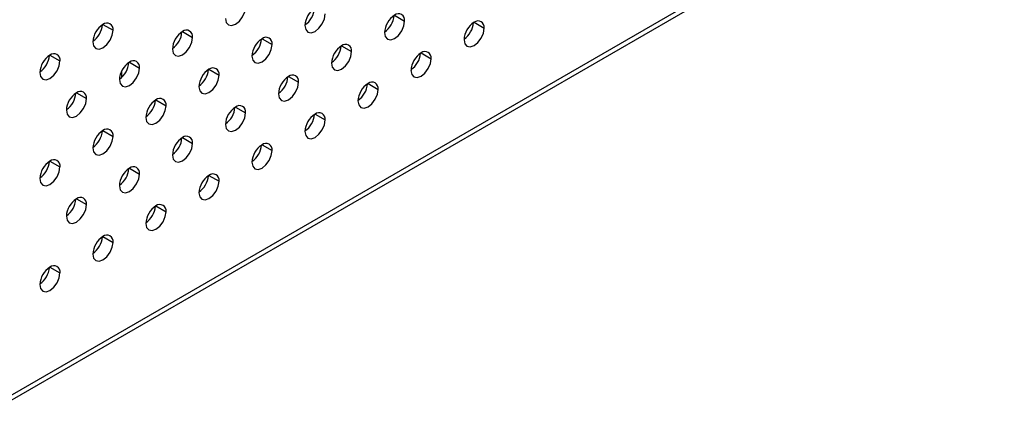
# Model space of a CAD drawing. Header units: millimetres. Extents: x 0 to 559, y 0 to 432.
# Tile 5 of 9: x 436 to 502, y 216 to 242. Entities that reach past the tile are written whole.
import ezdxf

# ---------------------------------------------------------------- set-up
doc = ezdxf.new("R2010")
doc.units = ezdxf.units.MM
doc.header["$LTSCALE"] = 2

msp = doc.modelspace()

# ---------------------------------------------------------------- linework, layer by layer
for p, q in [((433.835, 215.716), (501.717, 254.904)), ((434.042, 216.174), (501.924, 255.362)), ((461.265, 242.464), (461.937, 242.076)), ((441.82, 241.846), (442.492, 241.458)), ((466.569, 241.99), (467.24, 241.602)), ((447.123, 241.371), (447.795, 240.984)), ((452.426, 240.897), (453.098, 240.509)), ((457.73, 240.423), (458.402, 240.035)), ((438.284, 239.805), (438.956, 239.417)), ((463.033, 239.949), (463.705, 239.561)), ((443.588, 239.33), (444.259, 238.943)), ((443.068, 238.747), (443.068, 238.326)), ((448.891, 238.856), (449.563, 238.468)), ((454.194, 238.382), (454.866, 237.994)), ((459.497, 237.908), (460.169, 237.52)), ((440.052, 237.289), (440.724, 236.902)), ((445.355, 236.815), (446.027, 236.427)), ((450.659, 236.341), (451.331, 235.953)), ((455.962, 235.867), (456.634, 235.479)), ((441.82, 234.774), (442.492, 234.386)), ((447.123, 234.3), (447.795, 233.912)), ((452.426, 233.826), (453.098, 233.438)), ((438.284, 232.733), (438.956, 232.345)), ((443.588, 232.259), (444.259, 231.871)), ((448.891, 231.785), (449.563, 231.397)), ((440.052, 230.218), (440.724, 229.83)), ((445.355, 229.744), (446.027, 229.356)), ((441.82, 227.703), (442.492, 227.315)), ((438.284, 225.662), (438.956, 225.274))]:
    msp.add_line(p, q)
at = {"flags": 128}
for points in [[(449.987, 242.249), (450.038, 241.982), (450.184, 241.814), (450.402, 241.772), (450.659, 241.861), (450.916, 242.069), (451.134, 242.363), (451.279, 242.698), (451.331, 243.025)], [(455.29, 241.775), (455.341, 241.507), (455.487, 241.34), (455.705, 241.298), (455.962, 241.387), (456.219, 241.594), (456.437, 241.888), (456.583, 242.224), (456.634, 242.55)], [(460.594, 241.301), (460.645, 241.033), (460.79, 240.866), (461.008, 240.823), (461.265, 240.913), (461.522, 241.12), (461.74, 241.414), (461.886, 241.75), (461.937, 242.076)], [(441.148, 240.682), (441.199, 240.415), (441.345, 240.247), (441.563, 240.205), (441.82, 240.294), (442.077, 240.502), (442.295, 240.796), (442.441, 241.131), (442.492, 241.458)], [(446.451, 240.208), (446.503, 239.941), (446.648, 239.773), (446.866, 239.731), (447.123, 239.82), (447.38, 240.028), (447.598, 240.321), (447.744, 240.657), (447.795, 240.984)], [(465.897, 240.826), (465.948, 240.559), (466.094, 240.392), (466.312, 240.349), (466.569, 240.439), (466.826, 240.646), (467.044, 240.94), (467.189, 241.276), (467.24, 241.602)], [(451.755, 239.734), (451.806, 239.466), (451.952, 239.299), (452.169, 239.257), (452.427, 239.346), (452.684, 239.553), (452.902, 239.847), (453.047, 240.183), (453.098, 240.509)], [(457.058, 239.26), (457.109, 238.992), (457.255, 238.825), (457.473, 238.782), (457.73, 238.872), (457.987, 239.079), (458.205, 239.373), (458.35, 239.709), (458.402, 240.035)], [(437.613, 238.641), (437.664, 238.374), (437.809, 238.206), (438.027, 238.164), (438.284, 238.253), (438.541, 238.461), (438.759, 238.755), (438.905, 239.09), (438.956, 239.417)], [(462.361, 238.785), (462.413, 238.518), (462.558, 238.35), (462.776, 238.308), (463.033, 238.397), (463.29, 238.605), (463.508, 238.899), (463.654, 239.235), (463.705, 239.561)], [(442.916, 238.167), (442.967, 237.9), (443.113, 237.732), (443.331, 237.69), (443.588, 237.779), (443.845, 237.987), (444.063, 238.28), (444.208, 238.616), (444.259, 238.943)], [(448.219, 237.693), (448.27, 237.425), (448.416, 237.258), (448.634, 237.216), (448.891, 237.305), (449.148, 237.512), (449.366, 237.806), (449.512, 238.142), (449.563, 238.468)], [(453.523, 237.219), (453.574, 236.951), (453.719, 236.784), (453.937, 236.741), (454.194, 236.831), (454.451, 237.038), (454.669, 237.332), (454.815, 237.668), (454.866, 237.994)], [(458.826, 236.744), (458.877, 236.477), (459.023, 236.309), (459.241, 236.267), (459.498, 236.356), (459.755, 236.564), (459.973, 236.858), (460.118, 237.194), (460.169, 237.52)], [(439.38, 236.126), (439.432, 235.859), (439.577, 235.691), (439.795, 235.649), (440.052, 235.738), (440.309, 235.945), (440.527, 236.239), (440.673, 236.575), (440.724, 236.902)], [(444.684, 235.652), (444.735, 235.384), (444.88, 235.217), (445.098, 235.174), (445.355, 235.264), (445.613, 235.471), (445.83, 235.765), (445.976, 236.101), (446.027, 236.427)], [(449.987, 235.178), (450.038, 234.91), (450.184, 234.743), (450.402, 234.7), (450.659, 234.79), (450.916, 234.997), (451.134, 235.291), (451.279, 235.627), (451.331, 235.953)], [(455.29, 234.703), (455.341, 234.436), (455.487, 234.268), (455.705, 234.226), (455.962, 234.315), (456.219, 234.523), (456.437, 234.817), (456.583, 235.153), (456.634, 235.479)], [(441.148, 233.611), (441.199, 233.343), (441.345, 233.176), (441.563, 233.133), (441.82, 233.223), (442.077, 233.43), (442.295, 233.724), (442.441, 234.06), (442.492, 234.386)], [(446.451, 233.137), (446.503, 232.869), (446.648, 232.702), (446.866, 232.659), (447.123, 232.749), (447.38, 232.956), (447.598, 233.25), (447.744, 233.586), (447.795, 233.912)], [(451.755, 232.662), (451.806, 232.395), (451.952, 232.227), (452.169, 232.185), (452.427, 232.274), (452.684, 232.482), (452.902, 232.776), (453.047, 233.112), (453.098, 233.438)], [(437.613, 231.57), (437.664, 231.302), (437.809, 231.135), (438.027, 231.092), (438.284, 231.182), (438.541, 231.389), (438.759, 231.683), (438.905, 232.019), (438.956, 232.345)], [(442.916, 231.096), (442.967, 230.828), (443.113, 230.661), (443.331, 230.618), (443.588, 230.708), (443.845, 230.915), (444.063, 231.209), (444.208, 231.545), (444.259, 231.871)], [(448.219, 230.621), (448.27, 230.354), (448.416, 230.186), (448.634, 230.144), (448.891, 230.233), (449.148, 230.441), (449.366, 230.735), (449.512, 231.071), (449.563, 231.397)], [(439.38, 229.055), (439.432, 228.787), (439.577, 228.62), (439.795, 228.577), (440.052, 228.667), (440.309, 228.874), (440.527, 229.168), (440.673, 229.504), (440.724, 229.83)], [(444.684, 228.58), (444.735, 228.313), (444.88, 228.145), (445.098, 228.103), (445.355, 228.192), (445.613, 228.4), (445.83, 228.694), (445.976, 229.03), (446.027, 229.356)], [(441.148, 226.539), (441.199, 226.272), (441.345, 226.104), (441.563, 226.062), (441.82, 226.151), (442.077, 226.359), (442.295, 226.653), (442.441, 226.989), (442.492, 227.315)], [(437.613, 224.498), (437.664, 224.231), (437.809, 224.063), (438.027, 224.021), (438.284, 224.11), (438.541, 224.318), (438.759, 224.612), (438.905, 224.947), (438.956, 225.274)]]:
    msp.add_lwpolyline(points, dxfattribs=at)
for centre, radius, start, end in [((456.749, 241.708), 1.46, 122.60548, 177.39452), ((454.452, 243.035), 1.48, 304.57872, 355.42665), ((462.052, 241.234), 1.46, 122.60548, 177.39452), ((459.755, 242.56), 1.48, 304.57872, 355.42665), ((461.528, 242.143), 0.415, 350.78596, 129.20329), ((442.607, 240.616), 1.46, 122.60548, 177.39452), ((440.309, 241.942), 1.48, 304.57872, 355.42665), ((442.082, 241.524), 0.415, 350.78596, 129.20329), ((467.355, 240.76), 1.46, 122.60548, 177.39452), ((465.058, 242.086), 1.48, 304.57872, 355.42665), ((466.831, 241.668), 0.415, 350.78596, 129.20329), ((447.91, 240.142), 1.46, 122.60548, 177.39452), ((445.613, 241.468), 1.48, 304.57872, 355.42665), ((447.385, 241.05), 0.415, 350.78596, 129.20329), ((452.689, 240.576), 0.415, 350.78596, 129.20329), ((453.213, 239.667), 1.46, 122.60548, 177.39452), ((450.916, 240.994), 1.48, 304.57872, 355.42665), ((458.517, 239.193), 1.46, 122.60548, 177.39452), ((456.219, 240.519), 1.48, 304.57872, 355.42665), ((457.992, 240.102), 0.415, 350.78596, 129.20329), ((439.071, 238.575), 1.46, 122.60548, 177.39452), ((436.774, 239.901), 1.48, 304.57872, 355.42665), ((438.547, 239.483), 0.415, 350.78596, 129.20329), ((463.82, 238.719), 1.46, 122.60548, 177.39452), ((461.523, 240.045), 1.48, 304.57872, 355.42665), ((463.295, 239.627), 0.415, 350.78596, 129.20329), ((444.374, 238.101), 1.46, 122.60548, 177.39452), ((442.077, 239.427), 1.48, 304.57872, 355.42665), ((443.85, 239.009), 0.415, 350.78596, 129.20329), ((449.678, 237.626), 1.46, 122.60548, 177.39452), ((447.38, 238.953), 1.48, 304.57872, 355.42665), ((449.153, 238.535), 0.415, 350.78596, 129.20329), ((454.981, 237.152), 1.46, 122.60548, 177.39452), ((452.684, 238.478), 1.48, 304.57872, 355.42665), ((454.457, 238.061), 0.415, 350.78596, 129.20329), ((460.284, 236.678), 1.46, 122.60548, 177.39452), ((457.987, 238.004), 1.48, 304.57872, 355.42665), ((459.76, 237.586), 0.415, 350.78596, 129.20329), ((440.839, 236.06), 1.46, 122.60548, 177.39452), ((438.542, 237.386), 1.48, 304.57872, 355.42665), ((440.314, 236.968), 0.415, 350.78596, 129.20329), ((446.142, 235.585), 1.46, 122.60548, 177.39452), ((443.845, 236.912), 1.48, 304.57872, 355.42665), ((445.618, 236.494), 0.415, 350.78596, 129.20329), ((450.921, 236.02), 0.415, 350.78596, 129.20329), ((451.445, 235.111), 1.46, 122.60548, 177.39452), ((449.148, 236.437), 1.48, 304.57872, 355.42665), ((456.749, 234.637), 1.46, 122.60548, 177.39452), ((454.452, 235.963), 1.48, 304.57872, 355.42665), ((456.224, 235.545), 0.415, 350.78596, 129.20329), ((442.607, 233.544), 1.46, 122.60548, 177.39452), ((440.309, 234.871), 1.48, 304.57872, 355.42665), ((442.082, 234.453), 0.415, 350.78596, 129.20329), ((447.385, 233.979), 0.415, 350.78596, 129.20329), ((447.91, 233.07), 1.46, 122.60548, 177.39452), ((445.613, 234.396), 1.48, 304.57872, 355.42665), ((453.213, 232.596), 1.46, 122.60548, 177.39452), ((450.916, 233.922), 1.48, 304.57872, 355.42665), ((452.689, 233.504), 0.415, 350.78596, 129.20329), ((439.071, 231.503), 1.46, 122.60548, 177.39452), ((436.774, 232.83), 1.48, 304.57872, 355.42665), ((438.547, 232.412), 0.415, 350.78596, 129.20329), ((444.374, 231.029), 1.46, 122.60548, 177.39452), ((442.077, 232.355), 1.48, 304.57872, 355.42665), ((443.85, 231.938), 0.415, 350.78596, 129.20329), ((449.678, 230.555), 1.46, 122.60548, 177.39452), ((449.153, 231.463), 0.415, 350.78596, 129.20329), ((447.38, 231.881), 1.48, 304.57872, 355.42665), ((440.839, 228.988), 1.46, 122.60548, 177.39452), ((438.542, 230.314), 1.48, 304.57872, 355.42665), ((440.314, 229.897), 0.415, 350.78596, 129.20329), ((445.618, 229.422), 0.415, 350.78596, 129.20329), ((446.142, 228.514), 1.46, 122.60548, 177.39452), ((443.845, 229.84), 1.48, 304.57872, 355.42665), ((442.607, 226.473), 1.46, 122.60548, 177.39452), ((440.309, 227.799), 1.48, 304.57872, 355.42665), ((442.082, 227.381), 0.415, 350.78596, 129.20329), ((439.071, 224.432), 1.46, 122.60548, 177.39452), ((436.774, 225.758), 1.48, 304.57872, 355.42665), ((438.547, 225.34), 0.415, 350.78596, 129.20329)]:
    msp.add_arc(centre, radius, start, end)

doc.saveas('drawing.dxf')
